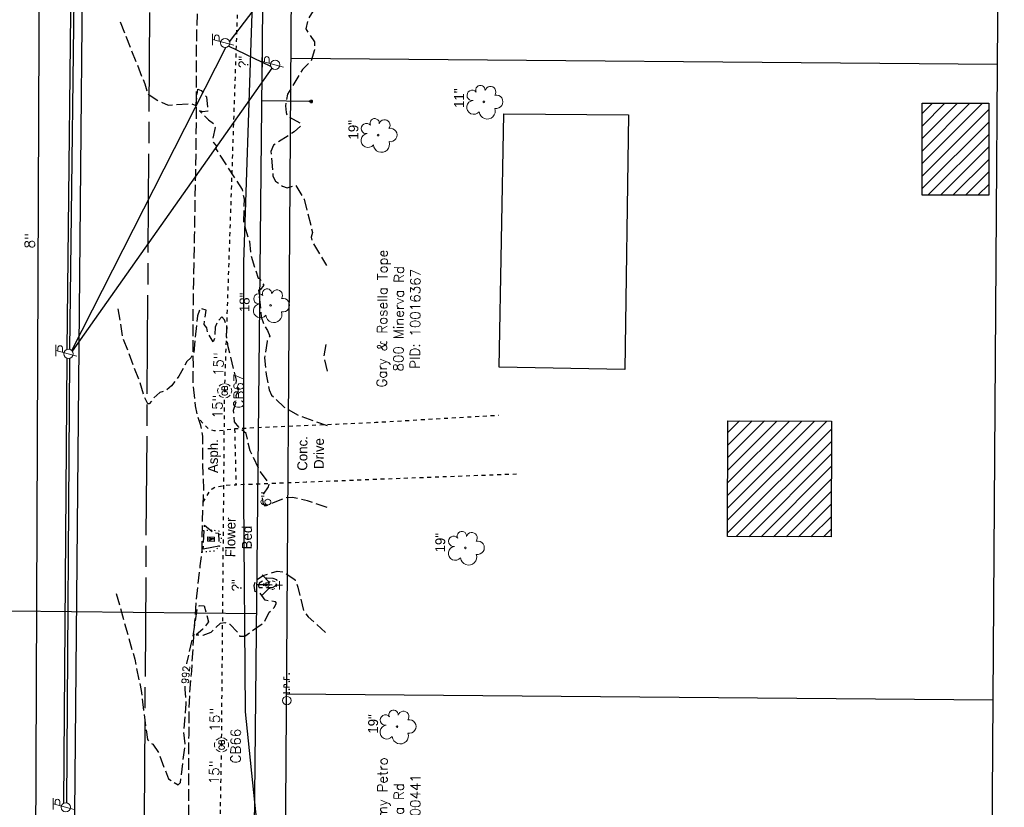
# Model space of a CAD drawing. Extents: x 2300122 to 2305194, y 360020 to 364238.
# Tile 91 of 93: x 2304643 to 2304922, y 363358 to 363581. Entities that reach past the tile are written whole.
import ezdxf
from ezdxf.enums import TextEntityAlignment as Align

# ---------------------------------------------------------------- set-up
doc = ezdxf.new("R2010")
doc.units = 0
doc.header["$LTSCALE"] = 20
doc.header["$MEASUREMENT"] = 0
doc.set_wipeout_variables(frame=1)
for name, pattern in [('CL', [2, 0.3, -0.15, 1.4, -0.15]), ('gasex', [0]), ('OhDOT_USTN1', [0.055, 0.014, -0.041]), ('OhDOT_USTN2', [0.11, 0.069, -0.041]), ('OhDOT_USTN3', [0.22, 0.165, -0.055]), ('OhDOT_USTN5', [0.11, 0.055, -0.055]), ('ohelecex', [0]), ('ohteleex', [0]), ('rowex', [0]), ('sanex', [0]), ('waterex', [0])]:
    doc.linetypes.add(name, pattern=pattern)
for name, color, linetype in [('BD_X_Building', 231, 'Continuous'), ('DR_X_Cells', 151, 'OhDOT_USTN2'), ('DR_X_Storm_Sewer', 151, 'OhDOT_USTN5'), ('DR_X_Text', 7, 'Continuous'), ('DT_X_Contour_Major', 132, 'OhDOT_USTN3'), ('DT_X_Contour_Minor', 136, 'OhDOT_USTN3'), ('DT_X_Contour_Text', 7, 'Continuous'), ('DV_X_Property_Line', 7, 'Continuous'), ('PV_X_Driveway', 7, 'OhDOT_USTN5'), ('PV_X_EOP', 7, 'OhDOT_USTN3'), ('PV_X_Text', 7, 'Continuous'), ('RD_P_Cells', 7, 'Continuous'), ('RD_X_Cells', 7, 'Continuous'), ('RW_X_CL', 6, 'CL'), ('RW_X_Fee_RW', 6, 'rowex'), ('SV_X_Mon_Cells_Found', 7, 'Continuous'), ('SV_X_Text_Name', 7, 'Continuous'), ('UT_X_Electric_Cells', 1, 'Continuous'), ('UT_X_Gas', 2, 'gasex'), ('UT_X_Gas_Text', 7, 'Continuous'), ('UT_X_Overhead_Electric', 1, 'ohelecex'), ('UT_X_Overhead_Telecom', 30, 'ohteleex'), ('UT_X_Sanitary_Line', 3, 'sanex'), ('UT_X_Sanitary_Text', 7, 'Continuous'), ('UT_X_Water', 133, 'waterex'), ('UT_X_Water_Cells', 133, 'Continuous'), ('UT_X_Water_Text', 7, 'Continuous'), ('VG_X_Cells', 3, 'Continuous'), ('VG_X_Flower_Bed', 3, 'OhDOT_USTN1'), ('VG_X_Text', 7, 'Continuous')]:
    doc.layers.add(name, color=color, linetype=linetype)
doc.layers.add('GK_Drainage_Nodes (Construction)', color=7, linetype='Continuous', lineweight=53)
doc.layers.add('RD_P_Cells (Construction)', color=7, linetype='Continuous', lineweight=0)
doc.styles.add('Simplex Normal (0.14)', font='Simplex.shx')
doc.styles.add('Straight Normal (0.14) Font 30', font='font30.shx', dxfattribs={"height": 0.14})
doc.styles.add('Straight-Normal', font='font30.shx', dxfattribs={"height": 0.14})

# ---------------------------------------------------------------- blocks, each defined once
blk = doc.blocks.new('TREE')
at = {"layer": 'VG_X_Cells', "color": 3, "linetype": 'Continuous', "lineweight": 0}
blk.add_circle((0, 0), 0.012, dxfattribs=at)
for centre, radius, start, end in [((-0.165, 0.093), 0.0735, 39.0625, 279.5412), ((-0.049, 0.168), 0.0658, 354.0047, 205.9741), ((0.091, 0.141), 0.0776, 323.83, 165.0376), ((-0.143, -0.077), 0.0987, 96.1722, 320.5737), ((0.173, 0.002), 0.0957, 259.1453, 101.4596), ((0.047, -0.13), 0.114, 184.9476, 19.4572)]:
    blk.add_arc(centre, radius, start, end, dxfattribs=at)
blk = doc.blocks.new('CBRND-X')
at = {"layer": 'DR_X_Cells', "color": 151, "linetype": 'Continuous', "lineweight": 0}
blk.add_line((0.14, 0.03), (0.49, 0.03), dxfattribs=at)
at = {"layer": 'DR_X_Cells', "color": 151, "linetype": 'Continuous', "lineweight": 0, "flags": 128}
blk.add_lwpolyline([(0.46, 0.39), (0.14, 0.39), (0.14, -0.41), (0.49, -0.41)], dxfattribs=at)
at = {"layer": 'DR_X_Cells', "color": 151, "linetype": 'Continuous', "lineweight": 0}
for centre, radius, start, end in [((0, 0), 1, 130.0806, 170.0721), ((0, 0), 1, 70.0577, 110.1061), ((0, 0), 1, 10.0169, 50.0392), ((0, 0), 1, 190.0169, 230.0392), ((-0.37, -0.15), 0.254, 201.5603, 338.4397), ((0, 0), 1, 250.0577, 290.0473), ((0, 0), 1, 310.0114, 350.0264)]:
    blk.add_arc(centre, radius, start, end, dxfattribs=at)
at = {"layer": 'DR_X_Cells', "color": 151, "linetype": 'Continuous', "lineweight": 0, "extrusion": (0, 0, -1)}
for centre, radius, start, end in [((-0.28, 0), 0.916, 344.8107, 15.1893), ((0.37, 0.15), 0.254, 21.5603, 158.4397), ((-0.4, 0.2), 0.197, 106.9987, 243.1793), ((-0.4, -0.19), 0.235, 112.0547, 247.9453)]:
    blk.add_arc(centre, radius, start, end, dxfattribs=at)
at = {"layer": 'GK_Drainage_Nodes (Construction)', "color": 151, "linetype": 'Continuous', "lineweight": 53}
blk.add_point((0, 0), dxfattribs=at)
at = {"layer": 'GK_Drainage_Nodes (Construction)', "color": 21, "linetype": 'Continuous', "lineweight": 53}
blk.add_point((0, 0), dxfattribs=at)
at = {"layer": 'GK_Drainage_Nodes (Construction)', "color": 40, "linetype": 'Continuous', "lineweight": 53}
blk.add_point((0, 0), dxfattribs=at)
at = {"layer": 'GK_Drainage_Nodes (Construction)', "color": 61, "linetype": 'Continuous', "lineweight": 53}
blk.add_point((0, 0), dxfattribs=at)
blk = doc.blocks.new('ODOT STORM CATCH BASIN ROUND')
blk.add_blockref('CBRND-X', (0, 0))
blk = doc.blocks.new('MBP')
at = {"layer": 'RD_P_Cells', "color": 230, "linetype": 'Continuous', "lineweight": 13, "flags": 128}
blk.add_lwpolyline([(-0.1, 0.061), (0.1, 0.061), (0.1, -0.061), (-0.1, -0.061), (-0.1, 0.061)], close=True, dxfattribs=at)
for points in [[(-0.065, -0.04), (-0.065, 0.04), (-0.036, -0.04), (-0.008, 0.04), (-0.008, -0.04)], [(0.051, 0.003), (0.054, 0.007), (0.056, 0.009), (0.057, 0.01), (0.058, 0.012), (0.059, 0.014), (0.06, 0.016), (0.061, 0.02), (0.061, 0.022), (0.061, 0.025), (0.061, 0.029), (0.059, 0.032), (0.057, 0.034), (0.054, 0.037), (0.052, 0.038), (0.05, 0.039), (0.047, 0.04), (0.016, 0.04), (0.016, -0.04), (0.051, -0.04), (0.055, -0.037), (0.059, -0.034), (0.062, -0.029), (0.064, -0.024), (0.065, -0.018), (0.065, -0.014), (0.064, -0.01), (0.061, -0.005), (0.058, -0.001), (0.051, 0.003), (0.016, 0.003)]]:
    blk.add_lwpolyline(points, dxfattribs=at)
at = {"layer": 'RD_P_Cells (Construction)', "color": 230, "linetype": 'Continuous', "lineweight": 30}
blk.add_point((0, 0), dxfattribs=at)
blk = doc.blocks.new('ODOT MISC MAILBOX')
blk.add_blockref('MBP', (0, 0))
blk = doc.blocks.new('WSS')
at = {"layer": 'Defpoints', "color": 133, "linetype": 'Continuous', "lineweight": 30}
blk.add_point((0, 0), dxfattribs=at)
at = {"layer": 'UT_X_Water_Cells', "color": 133, "linetype": 'Continuous', "lineweight": 0}
for p, q in [((0.032, 0.106), (-0.032, 0.106)), ((0, 0.074), (0, 0.138)), ((0.02, 0.008), (0.055, -0.01))]:
    blk.add_line(p, q, dxfattribs=at)
at = {"layer": 'UT_X_Water_Cells', "color": 133, "linetype": 'Continuous', "lineweight": 0, "flags": 128}
for points in [[(-0.059, 0.045), (-0.074, 0.03), (-0.074, -0.03), (-0.059, -0.045)], [(-0.055, 0.035), (-0.041, -0.041), (-0.027, 0.035), (-0.013, -0.041), (0.001, 0.035)], [(0.045, 0.059), (0.03, 0.074), (-0.03, 0.074), (-0.045, 0.059)], [(0.059, -0.045), (0.074, -0.03), (0.074, 0.03), (0.059, 0.045)], [(-0.045, -0.059), (-0.03, -0.074), (0.03, -0.074), (0.045, -0.059)]]:
    blk.add_lwpolyline(points, dxfattribs=at)
at = {"layer": 'UT_X_Water_Cells', "color": 133, "linetype": 'Continuous', "lineweight": 0, "extrusion": (0, 0, -1)}
for centre, radius, start, end in [((-0.028, 0.02), 0.0135, 303.6324, 53.7413), ((-0.039, -0.005), 0.04, 61.3463, 118.6537), ((-0.037, -0.009), 0.0316, 235.6037, 316.3305), ((-0.044, -0.022), 0.017, 132.0642, 228.5117)]:
    blk.add_arc(centre, radius, start, end, dxfattribs=at)
blk = doc.blocks.new('FH')
at = {"layer": 'Defpoints', "color": 133, "linetype": 'Continuous', "lineweight": 30}
blk.add_point((0, 0), dxfattribs=at)
blk.add_point((0, 0), dxfattribs=at)
at = {"layer": 'UT_X_Water_Cells', "color": 133, "linetype": 'Continuous', "lineweight": 0}
for p, q in [((0, 0.06), (0, 0.146)), ((0.06, 0.103), (-0.06, 0.103)), ((-0.042, -0.042), (-0.146, -0.146)), ((0.042, -0.042), (0.146, -0.146))]:
    blk.add_line(p, q, dxfattribs=at)
for start, end in [(140.021, 184.0629), (68.1395, 112.038), (356.0165, 39.9889), (211.8788, 255.8479), (283.8239, 329.9097)]:
    blk.add_arc((0, 0), 0.06, start, end, dxfattribs=at)
blk = doc.blocks.new('WGV')
at = {"layer": 'Defpoints', "color": 133, "linetype": 'Continuous', "lineweight": 30}
blk.add_point((0, 0), dxfattribs=at)
at = {"layer": 'UT_X_Water_Cells', "color": 133, "linetype": 'Continuous', "lineweight": 0}
for p, q in [((0.032, 0.102), (-0.032, 0.102)), ((0, 0.07), (0, 0.134))]:
    blk.add_line(p, q, dxfattribs=at)
at = {"layer": 'UT_X_Water_Cells', "color": 133, "linetype": 'Continuous', "lineweight": 0, "flags": 128}
blk.add_lwpolyline([(-0.032, 0.041), (-0.016, -0.045), (0, 0.041), (0.016, -0.045), (0.032, 0.041)], dxfattribs=at)
at = {"layer": 'UT_X_Water_Cells', "color": 133, "linetype": 'Continuous', "lineweight": 0, "extrusion": (0, 0, -1)}
blk.add_arc((0, 0), 0.07, 330.0184, 29.9816, dxfattribs=at)
at = {"layer": 'UT_X_Water_Cells', "color": 133, "linetype": 'Continuous', "lineweight": 0}
for start, end in [(60.0184, 120.0157), (330.0184, 29.9816), (239.9843, 299.9816)]:
    blk.add_arc((0, 0), 0.07, start, end, dxfattribs=at)
blk = doc.blocks.new('IPF')
at = {"layer": 'SV_X_Mon_Cells_Found', "color": 7, "linetype": 'Continuous', "lineweight": 0, "flags": 128}
for points in [[(0.101, 0.04), (0.118, 0.04)], [(0.11, -0.04), (0.11, 0.04)], [(0.188, -0.04), (0.188, 0.04), (0.214, 0.04), (0.217, 0.039), (0.221, 0.038), (0.223, 0.037), (0.224, 0.036), (0.226, 0.032), (0.228, 0.029), (0.229, 0.024), (0.229, 0.017), (0.229, 0.014), (0.227, 0.01), (0.225, 0.006), (0.223, 0.004), (0.221, 0.003), (0.219, 0.002), (0.214, 0.001), (0.188, 0.001)], [(0.338, 0.04), (0.3, 0.04), (0.3, -0.04)], [(0.3, 0.001), (0.327, 0.001)], [(0.101, -0.04), (0.118, -0.04)], [(0.157, -0.029), (0.16, -0.029), (0.162, -0.031), (0.164, -0.033), (0.164, -0.036), (0.162, -0.039), (0.16, -0.04), (0.157, -0.04), (0.156, -0.039), (0.154, -0.036), (0.154, -0.033), (0.156, -0.031), (0.157, -0.029)], [(0.27, -0.029), (0.273, -0.029), (0.274, -0.031), (0.276, -0.033), (0.276, -0.036), (0.274, -0.039), (0.273, -0.04), (0.27, -0.04), (0.268, -0.039), (0.267, -0.036), (0.267, -0.033), (0.268, -0.031), (0.27, -0.029)], [(0.377, -0.029), (0.38, -0.029), (0.382, -0.031), (0.383, -0.033), (0.383, -0.036), (0.382, -0.039), (0.38, -0.04), (0.377, -0.04), (0.376, -0.039), (0.374, -0.036), (0.374, -0.033), (0.376, -0.031), (0.377, -0.029)]]:
    blk.add_lwpolyline(points, dxfattribs=at)
at = {"layer": 'SV_X_Mon_Cells_Found', "color": 7, "linetype": 'Continuous', "lineweight": 0}
blk.add_circle((0, 0), 0.06, dxfattribs=at)
blk = doc.blocks.new('ODOT Elec Tele Pole')
at = {"layer": 'UT_X_Electric_Cells', "linetype": 'Continuous', "lineweight": 13}
for p, q in [((0.128, 0.18), (-0.032, 0.18)), ((0.048, 0.18), (-0.032, -0.12)), ((0.04, 0.15), (0.083, 0.15)), ((0.023, 0.086), (0.083, 0.086))]:
    blk.add_line(p, q, dxfattribs=at)
at = {"layer": 'UT_X_Electric_Cells', "linetype": 'Continuous', "lineweight": 0}
blk.add_circle((0, 0), 0.065, dxfattribs=at)
at = {"layer": 'UT_X_Electric_Cells', "linetype": 'Continuous', "lineweight": 13, "extrusion": (0, 0, -1)}
blk.add_arc((-0.083, 0.118), 0.0319, 88.8767, 271.1233, dxfattribs=at)

msp = doc.modelspace()

# ---------------------------------------------------------------- hatches: boundary and pattern name
at = {"layer": 'BD_X_Building'}
h = msp.add_hatch(dxfattribs=at)
h.set_pattern_fill('ANSI31', color=256, scale=20)
h.paths.add_polyline_path([(2304898.36, 363531.28), (2304898.36, 363557.29), (2304917.2, 363557.29), (2304917.2, 363531.28)])
h = msp.add_hatch(dxfattribs=at)
h.set_pattern_fill('ANSI31', color=256, scale=20)
h.paths.add_polyline_path([(2304872.71, 363467.3), (2304872.6, 363434.52), (2304843.33, 363434.61), (2304843.43, 363467.38)])

# ---------------------------------------------------------------- linework, layer by layer
for points in [[(2304898.36, 363531.28), (2304898.36, 363557.29), (2304917.2, 363557.29), (2304917.2, 363531.28)], [(2304814.29, 363481.96), (2304778.66, 363482.56), (2304780, 363554.31), (2304815.33, 363554.01)], [(2304872.71, 363467.3), (2304872.6, 363434.52), (2304843.33, 363434.61), (2304843.43, 363467.38)]]:
    msp.add_lwpolyline(points, close=True, dxfattribs=at)
at = {"layer": 'DR_X_Storm_Sewer', "flags": 128}
for points in [[(2304701.09, 363477.92), (2304705.7, 363613.06)], [(2304700.17, 363377.65), (2304701, 363473.92)], [(2304698.04, 363252.74), (2304700.12, 363373.65)]]:
    msp.add_lwpolyline(points, dxfattribs=at)
at = {"layer": 'DT_X_Contour_Major', "elevation": 995, "flags": 128}
for points in [[(2304673.1, 363619.58), (2304676.19, 363615.57), (2304679.51, 363611.96), (2304681.37, 363611.41), (2304682.98, 363611.38), (2304686.62, 363612.36), (2304689.82, 363614.11), (2304692.67, 363616.8), (2304693.89, 363617.53), (2304695.93, 363615.8), (2304697.63, 363615.13), (2304699.24, 363619.52), (2304701.31, 363623.2), (2304702.5, 363630.9), (2304703.08, 363632.4), (2304704.34, 363632.69), (2304705.64, 363632.18), (2304707.8, 363626.73), (2304711.61, 363620.15), (2304715.23, 363607.61), (2304715.41, 363604.83), (2304716.42, 363603.79), (2304727.15, 363596.83), (2304727.64, 363595.6), (2304729.87, 363593.18), (2304727, 363590.07), (2304727.31, 363586.62), (2304726.03, 363583.44), (2304724.73, 363581.38), (2304723.96, 363578.38), (2304726.41, 363574.69), (2304726.43, 363572.41), (2304725.49, 363569.24), (2304723.04, 363566.9), (2304718.79, 363559.88), (2304718.25, 363556.59), (2304718.4, 363554.68), (2304718.83, 363553.65), (2304722.41, 363551.65), (2304722.66, 363551.05), (2304720.68, 363549.19), (2304714.8, 363545.43), (2304714.09, 363543.66), (2304714.69, 363536.64), (2304715.41, 363535.26), (2304717.37, 363533.85), (2304718.73, 363533.33), (2304721.15, 363534.1), (2304723.51, 363530.17), (2304725.88, 363520.71), (2304725.48, 363519.38), (2304725.91, 363517.92), (2304729.79, 363511.38)], [(2304729.68, 363489.01), (2304729.06, 363485.64), (2304730.07, 363481.17)]]:
    msp.add_lwpolyline(points, dxfattribs=at)
at = {"layer": 'DT_X_Contour_Minor', "flags": 128}
for points, elevation in [([(2304671.45, 363580.35), (2304678.39, 363562.83), (2304679.22, 363560.03), (2304682.41, 363557.88), (2304685.07, 363556.77), (2304691.59, 363557.19), (2304692.85, 363556.64), (2304693.45, 363561.27), (2304694.39, 363560.91), (2304695.87, 363559.09), (2304696.23, 363555.08), (2304694.82, 363554.92), (2304693.93, 363555.15), (2304696.42, 363552.61), (2304698.14, 363551.33), (2304698.33, 363550.4), (2304697.61, 363546.94), (2304697.74, 363546.29), (2304698.73, 363545.2), (2304698.56, 363544.39), (2304705.94, 363532.87), (2304706.53, 363530.23), (2304706.3, 363523.51), (2304708.04, 363518.13), (2304708.49, 363514.07), (2304710.52, 363507.77), (2304710.85, 363507.78), (2304712.08, 363505.77), (2304711.05, 363504.51), (2304710.62, 363504.38), (2304711.39, 363496.83), (2304712.2, 363494.35), (2304713.16, 363492.99), (2304713.78, 363491.36), (2304713.01, 363489.96), (2304712.31, 363485.21), (2304712.73, 363480.53), (2304713.59, 363476.12), (2304714.3, 363474.68), (2304717.9, 363471.3), (2304721.98, 363468.89), (2304729.99, 363466.03)], 994), ([(2304730.07, 363442.87), (2304724.46, 363444.75), (2304720.19, 363445.69), (2304718.41, 363445.62), (2304712.56, 363443.27), (2304712.01, 363443.88), (2304711.69, 363445.59), (2304711.97, 363446.55), (2304713.39, 363448.71), (2304713.63, 363449.58), (2304711.15, 363452.92), (2304708.22, 363458.86), (2304707.08, 363463.85), (2304705, 363465.55), (2304703.84, 363467.11), (2304703.54, 363470.42), (2304704.43, 363473.38), (2304704.28, 363474.6), (2304704.9, 363476.02), (2304704.24, 363477.97), (2304704.4, 363478.91), (2304702, 363488.35), (2304701.57, 363491.61), (2304701.69, 363493.84), (2304701.01, 363495.99), (2304700.23, 363496.85), (2304698.97, 363495.42), (2304698.36, 363493.95), (2304698.25, 363490.96), (2304697.72, 363489.72), (2304696.13, 363492.6), (2304695.93, 363493.72), (2304695.2, 363494.64), (2304695.82, 363498.75), (2304694.04, 363499.19), (2304693.3, 363497.14), (2304692.26, 363486.7), (2304691.43, 363485.23), (2304690.35, 363484.16), (2304688.01, 363480.03), (2304686.01, 363477.29), (2304684.43, 363475.98), (2304682.68, 363475.39), (2304680.92, 363473.85), (2304679.66, 363472.18), (2304679.25, 363472.24), (2304678.21, 363474.41), (2304676.92, 363478.61), (2304672.18, 363491.06), (2304670.75, 363500.19)], 993), ([(2304670.33, 363418.51), (2304675.57, 363399.87), (2304677.38, 363391.01), (2304679.14, 363377.19), (2304679.84, 363376.29), (2304680.7, 363375.82), (2304682.29, 363373.43), (2304685.11, 363366.06), (2304687.85, 363364.3), (2304688.52, 363364.98), (2304689.84, 363375.92), (2304689.49, 363379.24), (2304690.17, 363387.39), (2304689.83, 363391.43), (2304690.13, 363397.93), (2304692.05, 363406.08), (2304693.28, 363414.4), (2304693.8, 363415.1), (2304695.2, 363414.98), (2304696.43, 363410.46), (2304694.86, 363408.39), (2304692.98, 363406.79), (2304694.93, 363406.72), (2304697.17, 363407.54), (2304699.83, 363410.13), (2304701.09, 363410.26), (2304702.52, 363409.82), (2304705.15, 363407.04), (2304705.25, 363406.4), (2304706.76, 363406.42), (2304712.19, 363410.36), (2304713.57, 363413.18), (2304715.04, 363414.54), (2304715.71, 363415.77), (2304715.43, 363416.15), (2304712.45, 363416.58), (2304710.72, 363419.06), (2304709.66, 363419), (2304709.37, 363420.79), (2304709.91, 363422.28), (2304711.87, 363423.62), (2304715.91, 363424.81), (2304717.56, 363424.6), (2304720.88, 363422.44), (2304721.77, 363420.34), (2304723.31, 363413.65), (2304724.65, 363411.91), (2304729.85, 363407.22)], 992)]:
    msp.add_lwpolyline(points, dxfattribs=dict(at, elevation=elevation))
for points, elevation in [([(2304697.39, 363431.54), (2304694.94, 363431.06), (2304695.31, 363437.85), (2304697.75, 363435.77), (2304699.32, 363435.63), (2304699.35, 363431.93), (2304697.39, 363431.54)], 992), ([(2304715.77, 363422.34), (2304714.76, 363422.73), (2304712.93, 363422.81), (2304710.81, 363421.44), (2304710.58, 363420.58), (2304710.8, 363420.22), (2304714.59, 363420.23), (2304715.45, 363420.67), (2304716.04, 363421.45), (2304715.77, 363422.34)], 991)]:
    msp.add_lwpolyline(points, close=True, dxfattribs=dict(at, elevation=elevation))
at = {"layer": 'DV_X_Property_Line'}
for points in [[(2304911.93, 362439.03), (2304921.62, 363842.86)], [(2304719.79, 363570.09), (2304919.73, 363568.36)], [(2304718.54, 363390.09), (2304918.49, 363388.37)]]:
    msp.add_lwpolyline(points, dxfattribs=at)
at = {"layer": 'PV_X_Driveway', "flags": 128}
for points in [[(2304703.93, 363465.07), (2304703.93, 363465.22), (2304713.91, 363465.66), (2304722.67, 363466.04), (2304732.65, 363466.49), (2304742.63, 363466.93), (2304743.84, 363466.98), (2304778.55, 363469.01)], [(2304694.96, 363444.32), (2304696.72, 363447.27), (2304697.46, 363448.18), (2304698.35, 363448.69), (2304701.07, 363449.13), (2304703.36, 363449.28), (2304704.31, 363449.24), (2304704.07, 363459.23), (2304703.93, 363465.07), (2304701.3, 363464.76), (2304699.57, 363464.56), (2304698.02, 363464.54), (2304697, 363464.85), (2304696.17, 363465.4), (2304693.71, 363467.89)], [(2304783.62, 363452.28), (2304744.03, 363450.79), (2304734.04, 363450.39), (2304724.05, 363450), (2304717.52, 363449.74), (2304709.15, 363449.41), (2304704.31, 363449.24)]]:
    msp.add_lwpolyline(points, dxfattribs=at)
at = {"layer": 'PV_X_EOP', "flags": 128}
msp.add_lwpolyline([(2304610.36, 362317.88), (2304615.27, 362322.62), (2304620.34, 362327.91), (2304623.76, 362331.67), (2304626, 362333.76), (2304631.47, 362340.9), (2304636.35, 362347.63), (2304641.91, 362355.94), (2304647.46, 362364.26), (2304648.17, 362365.32), (2304651.84, 362371.68), (2304656.32, 362379.98), (2304659.51, 362386.34), (2304662.7, 362395.82), (2304665.1, 362402.95), (2304667.47, 362409.43), (2304669.48, 362414.64), (2304671.51, 362421.02), (2304673.13, 362426.37), (2304674.49, 362431.27), (2304676.57, 362439.92), (2304678.58, 362448.31), (2304680.38, 362455.79), (2304682.18, 362464.15), (2304684.28, 362473.93), (2304684.54, 362475.14), (2304684.84, 362476.55), (2304685.4, 362480.43), (2304686.04, 362487.27), (2304686.26, 362489.68), (2304687.05, 362499.15), (2304687.36, 362506.12), (2304687.99, 362516.1), (2304688.03, 362516.79), (2304688.36, 362526.78), (2304688.67, 362536.6), (2304688.66, 362546.6), (2304688.65, 362556.6), (2304688.65, 362559.09), (2304688.74, 362569.09), (2304688.82, 362579.08), (2304688.83, 362579.51), (2304688.85, 362589.51), (2304688.87, 362598.32), (2304688.89, 362608.32), (2304688.92, 362618.32), (2304688.92, 362619.89), (2304688.94, 362629.89), (2304688.96, 362635.94), (2304688.98, 362645.94), (2304689, 362652.79), (2304689.02, 362662.79), (2304689.02, 362664.27), (2304689.57, 362670.5), (2304690.01, 362673.87), (2304691.28, 362680.03), (2304691.3, 362690.03), (2304691.32, 362700.03), (2304691.34, 362710.03), (2304691.35, 362711.32), (2304691.4, 362721.32), (2304691.45, 362730.54), (2304691.86, 362739.2), (2304691.38, 362742.56), (2304691.03, 362744.59), (2304689.81, 362750.02), (2304689.53, 362752.15), (2304689.43, 362754.02), (2304689.4, 362756.01), (2304689.45, 362765.92), (2304689.46, 362768.31), (2304689.34, 362778.31), (2304689.31, 362780.26), (2304689.17, 362790.25), (2304689.03, 362800.25), (2304688.99, 362803.29), (2304688.92, 362811.29), (2304689.08, 362821.29), (2304689.17, 362826.85), (2304689.19, 362836.85), (2304689.2, 362844.97), (2304689.11, 362854.97), (2304689.04, 362862.14), (2304688.84, 362869), (2304688.82, 362876.89), (2304688.79, 362885.74), (2304688.86, 362895.74), (2304688.91, 362903.85), (2304688.98, 362913.85), (2304689.03, 362921.97), (2304689.08, 362928.27), (2304689.11, 362932.9), (2304689.17, 362942.9), (2304689.19, 362944.8), (2304689.25, 362954.8), (2304689.26, 362955.83), (2304689.33, 362965.83), (2304689.39, 362975.53), (2304689.45, 362983.99), (2304689.78, 362987.85), (2304690.38, 362990.27), (2304691.08, 362993.06), (2304691.62, 362994.07), (2304691.72, 362995.74), (2304691.97, 362999.88), (2304692.21, 363009.88), (2304692.45, 363019.87), (2304692.6, 363026.24), (2304691.52, 363027.71), (2304691.26, 363028.84), (2304690.62, 363033.69), (2304689.74, 363040.38), (2304689.68, 363040.87), (2304689.24, 363041.58), (2304688.97, 363042.39), (2304688.9, 363043.97), (2304688.79, 363053.94), (2304688.76, 363056.64), (2304688.97, 363057.34), (2304689.12, 363067.32), (2304689.15, 363069.74), (2304689.14, 363073.75), (2304689.36, 363083.73), (2304689.51, 363090.52), (2304689.47, 363097.58), (2304689.57, 363106.26), (2304689.69, 363116.24), (2304689.73, 363119.83), (2304689.84, 363129.81), (2304689.91, 363135.16), (2304690.14, 363145.14), (2304690.38, 363155.11), (2304690.41, 363156.64), (2304690.65, 363159.23), (2304690.9, 363161.3), (2304690.99, 363163.44), (2304690.68, 363166.41), (2304690.36, 363168.36), (2304690.3, 363169.99), (2304690.12, 363172.17), (2304689.94, 363175.77), (2304689.96, 363177.42), (2304690.24, 363187.4), (2304690.52, 363197.37), (2304690.57, 363204.99), (2304690.36, 363207.61), (2304690.49, 363208.31), (2304691.06, 363209.75), (2304691.75, 363211.16), (2304692.36, 363211.85), (2304692.92, 363212.28), (2304693.09, 363215.24), (2304693.16, 363225.24), (2304693.17, 363227.4), (2304693.23, 363237.13), (2304693.24, 363237.55), (2304692.85, 363238.31), (2304692.31, 363239.35), (2304692, 363240.29), (2304691.49, 363242.04), (2304691.3, 363243.37), (2304691.06, 363245.04), (2304690.58, 363249.29), (2304690.29, 363251.86), (2304690.25, 363254.08), (2304690.51, 363256.31), (2304690.77, 363265.71), (2304690.89, 363273.9), (2304690.91, 363278.67), (2304690.86, 363286.79), (2304690.8, 363296.79), (2304690.78, 363299.59), (2304690.72, 363309.59), (2304690.68, 363316.9), (2304690.72, 363326.9), (2304690.75, 363333.61), (2304690.79, 363343.61), (2304690.8, 363346.2), (2304690.81, 363349.16), (2304690.84, 363356.01), (2304690.87, 363363.45), (2304690.91, 363373.44), (2304690.93, 363378.62), (2304690.97, 363386.18), (2304691.16, 363390.33), (2304691.69, 363396.49), (2304692.28, 363406.18), (2304693, 363416.15), (2304693.02, 363416.4), (2304694.13, 363426.34), (2304694.62, 363430.68), (2304694.76, 363439.18), (2304695.1, 363448.1), (2304694.81, 363456.85), (2304694.83, 363463.09), (2304694.3, 363466.08), (2304693.27, 363469.24), (2304692.76, 363471.63), (2304692.13, 363477.87), (2304692.16, 363482.89), (2304692.07, 363492.89), (2304692.06, 363494.31), (2304692.24, 363504.31), (2304692.28, 363506.73), (2304692.46, 363516.73), (2304692.51, 363519.68), (2304692.69, 363529.67), (2304692.82, 363537.1), (2304692.98, 363545.53), (2304693.02, 363555.53), (2304693.06, 363565.52), (2304693.1, 363574.62), (2304693.34, 363584.61), (2304693.51, 363591.62), (2304693.56, 363601.62), (2304693.59, 363606.73), (2304693.77, 363616.73), (2304693.94, 363626.72), (2304694.12, 363636.7), (2304694.2, 363646.7), (2304694.27, 363656.69), (2304694.3, 363661.35), (2304694.38, 363671.34), (2304694.44, 363679.56), (2304694.46, 363682.38), (2304694.26, 363692.38), (2304694.16, 363697.57), (2304694.34, 363700.43), (2304694.34, 363703.79), (2304694.21, 363712.13), (2304694.52, 363721.5), (2304694.38, 363724.46), (2304694.3, 363730.42), (2304694.7, 363735.28), (2304694.91, 363742.34), (2304694.86, 363746.34)], dxfattribs=at)
at = {"layer": 'RW_X_CL'}
msp.add_lwpolyline([(2301514.43, 362227.11), (2304426.15, 362258.77, 0.409017), (2304672.44, 362506.03), (2304681.71, 363848.88)], format="xyb", dxfattribs=at)
at = {"layer": 'RW_X_Fee_RW'}
msp.add_lwpolyline([(2304916.14, 363049.02), (2304741.62, 363047.13, -0.419426), (2304716.35, 363072.3), (2304721.7, 363847.87)], format="xyb", dxfattribs=at)
at = {"layer": 'UT_X_Gas', "flags": 128}
msp.add_lwpolyline([(2304647.85, 362210.72), (2304650.77, 362225.3), (2304661.43, 362277.21), (2304663.88, 362298.53), (2304669.31, 362324.74), (2304676.71, 362368.95), (2304686.68, 362426.53), (2304695.65, 362468.99), (2304708.07, 362540.91), (2304710.81, 362629.87), (2304703.4, 362644.73), (2304709.92, 362682.49), (2304710.61, 362746.91), (2304711, 362798.74), (2304711.62, 362873.27), (2304712.24, 362953.06), (2304713.05, 363031.83), (2304714.37, 363117.75), (2304715.89, 363189.22), (2304715.53, 363256.69), (2304714.81, 363326.19), (2304710.09, 363353.91), (2304706.93, 363385.03), (2304706.49, 363445.63), (2304706.49, 363512.32), (2304708.63, 363577.28), (2304710.98, 363645.41), (2304709.96, 363701.25), (2304709.61, 363761.37)], dxfattribs=at)
at = {"layer": 'UT_X_Overhead_Electric', "linetype": 'Continuous', "flags": 128}
for points in [[(2304702.43, 363574.67), (2304741.54, 363626.13)], [(2304657.76, 363487.29), (2304701.37, 363573.09)], [(2304714.09, 363567.73), (2304702.1, 363573.47)]]:
    msp.add_lwpolyline(points, dxfattribs=at)
at = {"layer": 'UT_X_Overhead_Electric', "flags": 128}
for points in [[(2304656.48, 363487.62), (2304657.88, 363617.59)], [(2304655.54, 363359.15), (2304656.47, 363485.13)]]:
    msp.add_lwpolyline(points, dxfattribs=at)
at = {"layer": 'UT_X_Overhead_Telecom', "flags": 128}
for points in [[(2304657.21, 363487.62), (2304658.78, 363617.59)], [(2304656.4, 363359.22), (2304657.2, 363485.12)]]:
    msp.add_lwpolyline(points, dxfattribs=at)
at = {"layer": 'UT_X_Overhead_Telecom', "linetype": 'Continuous', "flags": 128}
msp.add_lwpolyline([(2304657.93, 363487.07), (2304714.45, 363567.22)], dxfattribs=at)
at = {"layer": 'UT_X_Sanitary_Line', "flags": 128}
for points in [[(2304700.01, 362944.75), (2304700.1, 362953.81), (2304655.29, 363001.29), (2304662.32, 363752.22)], [(2304647.59, 363347.05), (2304649.05, 363691.31)]]:
    msp.add_lwpolyline(points, dxfattribs=at)
at = {"layer": 'UT_X_Water', "flags": 128}
for points in [[(2304769.77, 362472.1), (2304727.64, 362472.76), (2304717.33, 362480.72), (2304707.39, 362480.46), (2304702.81, 362654.24), (2304706.12, 363026.43), (2304713.49, 363751.74)], [(2304725.51, 363557.84), (2304711.52, 363557.98)], [(2304710.05, 363412.77), (2304640.23, 363413.48)]]:
    msp.add_lwpolyline(points, dxfattribs=at)
at = {"layer": 'UT_X_Water'}
msp.add_lwpolyline([(2304714.49, 363420.85), (2304713.01, 363421), (2304710.13, 363421)], dxfattribs=at)
at = {"layer": 'VG_X_Flower_Bed', "flags": 128}
msp.add_lwpolyline([(2304694.57, 363430.26), (2304698.1, 363430.59), (2304699.59, 363431.79), (2304700.17, 363434.11), (2304699.46, 363436.12), (2304697.58, 363436.42), (2304694.71, 363436.19)], dxfattribs=at)

# ---------------------------------------------------------------- block references
at = {"layer": 'DR_X_Cells', "xscale": 2, "yscale": 2, "zscale": 2}
for p, rotation in [((2304701.02, 363475.92), 89.58879792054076), ((2304700.15, 363375.65), 89.58879792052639)]:
    msp.add_blockref('ODOT STORM CATCH BASIN ROUND', p, dxfattribs=dict(at, rotation=rotation))
at = {"layer": 'RD_X_Cells', "xscale": 10, "yscale": 10, "zscale": 20, "rotation": 179.0106785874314}
msp.add_blockref('ODOT MISC MAILBOX', (2304697.17, 363433.88), dxfattribs=at)
at = {"layer": 'SV_X_Mon_Cells_Found', "xscale": 20, "yscale": 20, "zscale": 20, "rotation": 90}
msp.add_blockref('IPF', (2304718.59, 363388.18), dxfattribs=at)
at = {"layer": 'UT_X_Electric_Cells', "xscale": 20.00000000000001, "yscale": 20.00000000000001, "zscale": 20.00000000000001, "rotation": 90}
for p in [(2304701.17, 363574.37), (2304715.31, 363568.2), (2304656.83, 363486.37), (2304656.06, 363357.96)]:
    msp.add_blockref('ODOT Elec Tele Pole', p, dxfattribs=at)
at = {"layer": 'UT_X_Water_Cells'}
for name, p, xscale, yscale, zscale, rotation in [('WSS', (2304725.51, 363557.84), 5, 5, 5, 90), ('FH', (2304714.49, 363420.85), 20, 20, 20, 269.5034478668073)]:
    msp.add_blockref(name, p, dxfattribs=dict(at, xscale=xscale, yscale=yscale, zscale=zscale, rotation=rotation))
at = {"layer": 'UT_X_Water_Cells', "xscale": 10, "yscale": 10, "rotation": 89.4177083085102}
msp.add_blockref('WGV', (2304713.01, 363421), dxfattribs=at)
at = {"layer": 'VG_X_Cells', "xscale": 20, "yscale": 20, "zscale": 20}
for p in [(2304774.37, 363557.69), (2304744.44, 363548.29), (2304714.01, 363500.08), (2304769.12, 363431.41), (2304749.79, 363380.81)]:
    msp.add_blockref('TREE', p, dxfattribs=at)

# ---------------------------------------------------------------- texts
at = {"layer": 'DR_X_Text', "char_height": 2.8, "attachment_point": 5, "style": 'Simplex Normal (0.14)'}
for s, insert, rotation in [('15"', (2304699.29, 363483.4), 88.0436), ('CB67', (2304704.99, 363475.8), 89.5888), ('15"', (2304699, 363471.43), 89.5034), ('15"', (2304698.23, 363382.76), 89.5034), ('CB66', (2304704.13, 363375.3), 89.5888), ('15"', (2304698.04, 363367.85), 89.0153)]:
    msp.add_mtext(s, dxfattribs=dict(at, insert=insert, rotation=rotation))
at = {"layer": 'PV_X_Text', "char_height": 2.8, "attachment_point": 5, "rotation": 89.5888, "style": 'Straight-Normal'}
for s, insert in [('Conc.\\PDrive', (2304725.37, 363458.15)), ('Asph.', (2304698.16, 363457.4))]:
    msp.add_mtext(s, dxfattribs=dict(at, insert=insert))
at = {"layer": 'SV_X_Text_Name', "char_height": 2.8, "width": 77.9146, "attachment_point": 5, "rotation": 89.6044, "style": 'Simplex Normal (0.14)'}
for s, insert in [('\\pxqc;Gary & Rosella Tope\\P800 Minerva Rd\\PPID: 10016367', (2304750.26, 363496.29)), ('\\pxqc;John & Amy Petro\\PMinerva Rd\\PPID: 6500441', (2304750.26, 363354.44))]:
    msp.add_mtext(s, dxfattribs=dict(at, insert=insert))
at = {"layer": 'UT_X_Gas_Text', "style": 'Straight Normal (0.14) Font 30'}
for rotation, p in [(88.1142, (2304706.33, 363568.97)), (90.4198, (2304704.39, 363420.8))]:
    msp.add_text('?"', height=2.8, rotation=rotation, dxfattribs=at).set_placement(p, align=Align.MIDDLE_CENTER)
at = {"layer": 'UT_X_Sanitary_Text', "insert": (2304645.89, 363518.37), "char_height": 2.8, "attachment_point": 5, "rotation": 89.757, "style": 'Simplex Normal (0.14)'}
msp.add_mtext('8"', dxfattribs=at)
at = {"layer": 'UT_X_Water_Text', "insert": (2304712.7, 363445.29), "char_height": 2.8, "attachment_point": 5, "rotation": 89.4177, "style": 'Simplex Normal (0.14)'}
msp.add_mtext('6"', dxfattribs=at)
at = {"layer": 'VG_X_Text', "style": 'Straight Normal (0.14) Font 30'}
for s, p in [('11"', (2304767.34, 363558.74)), ('19"', (2304737.44, 363549.78)), ('18"', (2304706.64, 363500.92)), ('19"', (2304762.01, 363432.87)), ('19"', (2304743.02, 363381.56))]:
    msp.add_text(s, height=2.8, rotation=89.5888, dxfattribs=at).set_placement(p, align=Align.MIDDLE_CENTER)
at = {"layer": 'VG_X_Text', "insert": (2304705.01, 363434.37), "char_height": 2.8, "width": 22.7483, "attachment_point": 5, "rotation": 89.5888, "style": 'Straight-Normal'}
msp.add_mtext('Flower\\PBed', dxfattribs=at)

# ---------------------------------------------------------------- next in the draw order: wipeouts: each hides what was drawn before it
msp.add_wipeout([(2304691.01, 363392.31), (2304691.51, 363398.44), (2304689.02, 363398.64), (2304688.52, 363392.52)]).dxf.layer = 'DT_X_Contour_Text'

# ---------------------------------------------------------------- next in the draw order: texts
at = {"layer": 'DT_X_Contour_Text', "style": 'Simplex Normal (0.14)'}
msp.add_text('992', height=2, rotation=85.3581, dxfattribs=at).set_placement((2304690.01, 363395.48), align=Align.MIDDLE_CENTER)

doc.saveas('drawing.dxf')
